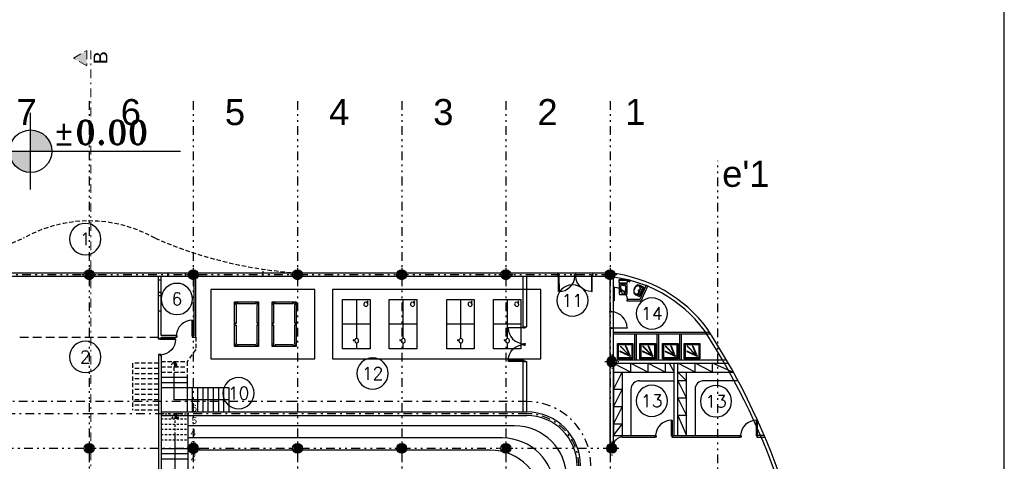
# Model space of a CAD drawing. Header units: inches. Extents: x 21 to 132, y 19 to 196.
# Tile 47 of 54: x 75 to 132, y 107 to 133. Entities that reach past the tile are written whole.
import ezdxf
from ezdxf.enums import TextEntityAlignment as Align

# ---------------------------------------------------------------- set-up
doc = ezdxf.new("R2010")
doc.units = ezdxf.units.IN
doc.header["$MEASUREMENT"] = 0
for name, pattern in [('DASHDOT', [1, 0.5, -0.25, 0, -0.25]), ('DASHED', [0.75, 0.5, -0.25]), ('DIVIDE', [1.25, 0.5, -0.25, 0, -0.25, 0, -0.25]), ('HIDDEN', [0.375, 0.25, -0.125]), ('HIDDEN2', [0.1875, 0.125, -0.0625])]:
    doc.linetypes.add(name, pattern=pattern)
for name, color, linetype in [('1', 1, 'Continuous'), ('13', 30, 'Continuous'), ('2', 2, 'Continuous'), ('5', 5, 'Continuous'), ('ax', 40, 'DIVIDE'), ('door & win', 4, 'Continuous'), ('fur', 253, 'Continuous'), ('gradient', 240, 'Continuous'), ('inwall', 41, 'Continuous'), ('kaf1', 13, 'Continuous'), ('kaf3', 133, 'Continuous'), ('kod', 1, 'Continuous'), ('stairs', 30, 'Continuous'), ('wall', 7, 'Continuous')]:
    doc.layers.add(name, color=color, linetype=linetype)
doc.layers.add('section', color=212, linetype='DASHDOT', lineweight=20)
doc.styles.get("Standard").update_dxf_attribs({"font": 'arial.ttf'})
doc.styles.add('Text 03', font='romant.shx')

# ---------------------------------------------------------------- blocks, each defined once
blk = doc.blocks.new('AX')
at = {"layer": 'ax'}
h = blk.add_hatch(color=254, dxfattribs=at)
h.dxf.hatch_style = 1
h.paths.add_polyline_path([(0.2, 0.2), (0, 0.2), (0, 0), (0.2, 0)])
h.paths.add_polyline_path([(0, 0.2), (-0.2, 0.2), (-0.2, 0), (0, 0)])
h.paths.add_polyline_path([(0, 0), (-0.2, 0), (-0.2, -0.2), (0, -0.2)])
h.paths.add_polyline_path([(0.2, 0), (0, 0), (0, -0.2), (0.2, -0.2)])
for p, q in [((0.4, 0), (-0.4, 0)), ((-0.2, 0.2), (0.2, 0.2)), ((-0.2, -0.2), (-0.2, 0.2)), ((0, -0.4), (0, 0.4)), ((0.2, 0.2), (0.2, -0.2)), ((0.2, -0.2), (-0.2, -0.2))]:
    blk.add_line(p, q, dxfattribs=at)
at = {"layer": 'door & win'}
blk.add_circle((0, 0), 0.283, dxfattribs=at)
blk = doc.blocks.new('Pingpong01')
at = {"linetype": 'Continuous'}
for p, q in [((-142, 157.8), (142, 157.8)), ((-142, 0), (-142, 157.8)), ((-129.3, 146.8), (-131.5, 143.6)), ((-131.5, 143.6), (-124, 138.3)), ((-130.4, 145.2), (-129.9, 142.5)), ((-121.7, 141.5), (-129.3, 146.8)), ((-126.7, 140.2), (-127.7, 145.7)), ((-124, 138.3), (-126.4, 130.3)), ((-124.4, 143.4), (-125.1, 139.1)), ((-124.5, 138.7), (-122.3, 141.9)), ((-115.1, 146.5), (-121.7, 141.5)), ((0, 157.8), (0, 0)), ((142, 157.8), (142, 0)), ((-142, 78.9), (83.1, 78.9)), ((84.4, 74.3), (91.7, 70.4)), ((91.7, 70.4), (90.3, 61.3)), ((90.3, 61.3), (94.2, 60.7)), ((95.1, 66.6), (90.6, 63.3)), ((91.2, 67.2), (95.4, 68.5)), ((95.5, 69.2), (91.6, 69.8)), ((92.2, 61), (94.5, 62.7)), ((94.2, 60.7), (95.6, 69.8)), ((95.6, 69.8), (103.8, 71.2)), ((107.6, 78.9), (142, 78.9)), ((142, 0), (-142, 0))]:
    blk.add_line(p, q, dxfattribs=at)
for centre, start, end in [((-114.7, 134.2), 198.1301, 91.8699), ((95.3, 80), 314.1301, 207.8699)]:
    blk.add_arc(centre, 12.3, start, end, dxfattribs=at)
blk = doc.blocks.new('D100')
blk.add_lwpolyline([(-3, 98), (-3, 8), (-6, 8), (-6, 98)], close=True)
for points in [[(-100, 9.5), (-100, 11), (-97.5, 11), (-97.5, 7.5), (-95, 7.5), (-95, 0), (-100, 0), (-100, 1.4)], [(0, 9.5), (0, 11), (-2.5, 11), (-2.5, 7.5), (-5, 7.5), (-5, 0), (0, 0), (0, 1.4)]]:
    blk.add_lwpolyline(points)
blk.add_arc((-4.9, 5.2), 92.8, 90.7024, 176.4094)
blk = doc.blocks.new('Billiard')
at = {"linetype": 'Continuous'}
for p, q in [((-129.00003, 69.0001), (129.00003, 69.0001)), ((-129.00003, -69.0001), (-129.00003, 69.0001)), ((-114.514748, 61.5859), (-111.92973, 59.0007)), ((-113.100562, 63.0001), (-109.10279, 59.0023)), ((-111.960656, 59.0001), (-5.00003, 59.0001)), ((-7.00003, 62.0001), (-7.00003, 59.0001)), ((-5.00003, 62.0001), (-5.00003, 59.0001)), ((4.99997, 62.0001), (4.99997, 59.0001)), ((4.99997, 59.0001), (111.95463, 59.0001)), ((6.99997, 62.0001), (6.99997, 59.0001)), ((113.10043, 63.0001), (109.10263, 59.0023)), ((114.51463, 61.5859), (111.91063, 58.9819)), ((129.00003, 69.0001), (129.00003, -69.0001)), ((-123.00003, 53.1005), (-119.00007, 49.1005)), ((-121.58579, 54.5147), (-119.02185, 51.9507)), ((-119.00003, -51.9735), (-119.00003, 51.9441)), ((123.00003, 53.1005), (119.00003, 49.1005)), ((119.00003, 51.9561), (119.00003, -51.9247)), ((121.58563, 54.5147), (119.02183, 51.9507)), ((-123.00003, -53.1005), (-119.00007, -49.1005)), ((-121.58579, -54.5147), (-119.02185, -51.9507)), ((123.00003, -53.1005), (119.00003, -49.1005)), ((121.58563, -54.5147), (119.02183, -51.9507)), ((129.00003, -69.0001), (-129.00003, -69.0001)), ((-114.514748, -61.5857), (-111.910774, -58.9817)), ((-113.100562, -63.0001), (-109.10279, -59.0023)), ((-5.00003, -59.0001), (-111.95641, -59.0001)), ((-7.00003, -62.0001), (-7.00003, -59.0001)), ((-5.00003, -62.0001), (-5.00003, -59.0001)), ((111.89063, -59.0001), (4.99997, -59.0001)), ((4.99997, -62.0001), (4.99997, -59.0001)), ((6.99997, -62.0001), (6.99997, -59.0001)), ((113.10043, -63.0001), (109.10263, -59.0023)), ((114.51463, -61.5857), (111.91063, -58.9817))]:
    blk.add_line(p, q, dxfattribs=at)
for centre, radius, start, end in [((-118.05027, 58.0503), 7, 45, 225), ((-118.05027, 58.0503), 5, 45, 225), ((-0.00003, 62.0001), 7, 0, 180), ((-0.00003, 62.0001), 5, 0, 180), ((118.05023, 58.0503), 7, 315, 135), ((118.05023, 58.0503), 5, 315, 135), ((-118.05027, -58.0503), 7, 135, 315), ((-118.05027, -58.0503), 5, 135, 315), ((118.05023, -58.0503), 7, 225, 45.00001), ((118.05023, -58.0503), 5, 225, 45.00001), ((-0.00003, -62.0001), 7, 180, 0), ((-0.00003, -62.0001), 5, 180, 0)]:
    blk.add_arc(centre, radius, start, end, dxfattribs=at)
blk = doc.blocks.new('BathTub03')
for p, q in [((15.9, -17.9), (19.9, -17.9)), ((17.9, -19.9), (17.9, -15.9))]:
    blk.add_line(p, q)
blk.add_lwpolyline([(0, 0), (90, 0), (90, -90), (0, -90)], close=True)
for points in [[(10, -4), (80, -4, -0.414214), (86, -10), (86, -80, -0.414214), (80, -86), (10, -86, -0.414214), (4, -80), (4, -10, -0.414214)], [(10, -7), (80, -7, -0.414214), (83, -10), (83, -80, -0.414214), (80, -83), (10, -83, -0.414214), (7, -80), (7, -10, -0.414214)], [(20.2, -26.2, -0.414214), (20.6, -25.3), (21.2, -25.1, -0.414214), (22.1, -25.4), (42.5, -75.1, -0.414214), (42.1, -76), (41.6, -76.2, -0.414214), (40.7, -75.9)], [(24.6, -23.3, 0.414214), (23.6, -23.3), (23.2, -23.7, 0.414214), (23.2, -24.7), (71.1, -74, 0.414214), (72, -74), (72.5, -73.6, 0.414214), (72.5, -72.6)], [(26.1, -20.5, 0.414214), (25.2, -20.9), (24.9, -21.4, 0.414214), (25.3, -22.3), (74.2, -44.6, 0.414214), (75.1, -44.2), (75.4, -43.7, 0.414214), (75, -42.7)]]:
    blk.add_lwpolyline(points, format="xyb", close=True)
for radius in [3, 2]:
    blk.add_circle((17.9, -17.9), radius)
blk = doc.blocks.new('Lava-R01')
at = {"linetype": 'Continuous'}
for p, q in [((-18, -11), (-15.4, -16.2)), ((-10.6, -13), (-14.3, -14.7)), ((10.6, -13), (14.3, -14.7)), ((18, -11), (15.4, -16.2))]:
    blk.add_line(p, q, dxfattribs=at)
blk.add_line((-2.1, -45.3), (2.1, -45.3))
for points in [[(-27.8, -1.5), (-27.8, -0.9, -0.414214), (-26.9, 0), (26.9, 0, -0.414214), (27.8, -0.9), (27.8, -1.5)], [(29.8, -29.2), (29.8, -2.5, 0.381226), (29, -1.7, 0.057025), (-29, -1.7, 0.381226), (-29.8, -2.5), (-29.8, -29.2, 0.239345), (-22.6, -41.3, 0.153124), (0, -47.8, 0.153124), (22.6, -41.3, 0.239345), (29.8, -29.2)]]:
    blk.add_lwpolyline(points, format="xyb")
blk.add_lwpolyline([(-9.9, -2.2), (9.9, -2.2, -0.219423), (22.1, -7.4, -0.048202), (23.2, -9.3, -0.177993), (24, -35.1, -0.081671), (22.8, -36.9, -0.216015), (2.1, -45.3), (-2.1, -45.3, -0.216015), (-22.8, -36.9, -0.081671), (-24, -35.1, -0.177993), (-23.2, -9.3, -0.048202), (-22.1, -7.4, -0.219423)], format="xyb", close=True)
for centre, radius in [((-9.5, -5), 1.86), ((0, -19), 3), ((0, -19), 2), ((0, -5), 1.86), ((9.5, -5), 1.86)]:
    blk.add_circle(centre, radius, dxfattribs=at)
blk.add_arc((0, -51.8), 38.8, 48.1248, 131.743, dxfattribs=at)
blk = doc.blocks.new('Toilet007')
for p, q in [((3.6, 37), (0, 37)), ((3.6, 35), (0, 35)), ((2, -20.6), (2, 20.6)), ((3.6, 34.9), (3.6, 37.1)), ((5.5, 37.2), (3.7, 37.2)), ((3.7, 36.4), (5.5, 36.4)), ((3.7, 35.6), (5.5, 35.6)), ((5.5, 34.8), (3.7, 34.8)), ((4, 22.6), (16, 22.6)), ((5.6, 34.9), (5.6, 37.1)), ((5.6, 34.9), (6.2, 33.9)), ((6.3, 32.4), (6.3, 33.4)), ((6.3, 33.4), (7.8, 33.4)), ((7.5, 27.8), (6.6, 30.3)), ((7.8, 32.4), (7.8, 33.4)), ((7.8, 25.7), (7.8, 24.6)), ((8.5, 34.9), (7.9, 33.9)), ((9.1, 27.9), (8.1, 30.8)), ((8.5, 37.1), (9.3, 37.5)), ((8.5, 34.9), (8.5, 37.1)), ((8.5, 34.9), (9.3, 34.5)), ((9.3, 37.5), (11.8, 37.8)), ((9.3, 37.5), (9.3, 34.5)), ((9.3, 34.5), (11.8, 34.2)), ((9.3, 26.2), (9.3, 24.6)), ((11.8, 37.8), (12.5, 37.2)), ((11.8, 34.2), (12.5, 34.8)), ((12.5, 34.8), (12.5, 37.2)), ((18, -20.6), (18, 20.6)), ((45.9, 15.5), (76.5, 8.1)), ((51.6, 15.5), (51.6, 21.5)), ((54.6, 14.6), (54.6, 21.5)), ((57.6, 13.8), (57.6, 21.5)), ((60.6, 13), (60.6, 21.5)), ((63.6, 12.1), (63.6, 21.5)), ((66.6, 11.3), (66.6, 21.5)), ((69.6, 10.5), (69.6, 21.5)), ((16, -22.6), (4, -22.6)), ((45.9, -15.5), (76.5, -8.1)), ((51.6, -15.5), (51.6, -21.5)), ((54.6, -14.6), (54.6, -21.5)), ((57.6, -13.8), (57.6, -21.5)), ((60.6, -13), (60.6, -21.5)), ((63.6, -12.1), (63.6, -21.5)), ((66.6, -11.3), (66.6, -21.5)), ((69.6, -10.5), (69.6, -21.5))]:
    blk.add_line(p, q)
for points in [[(7.8, 24.6), (7.8, 25.7, 0.083378), (7.5, 27.8), (6.6, 30.3, -0.083378), (6.3, 32.4), (6.3, 33.4, 0.129223), (6.2, 33.9), (5.6, 34.9, -0.414214), (5.5, 34.8), (3.7, 34.8, -0.414214), (3.6, 34.9), (3.6, 35), (0, 35), (0, 37), (3.6, 37), (3.6, 37.1, -0.414214), (3.7, 37.2), (5.5, 37.2, -0.414214), (5.6, 37.1, -0.207385), (8.5, 37.1), (9.3, 37.5), (11.8, 37.8), (12.5, 37.2), (12.5, 34.8), (11.8, 34.2), (9.3, 34.5), (8.5, 34.9), (7.9, 33.9, 0.119606), (7.8, 33.4), (7.8, 32.4, 0.083378), (8.1, 30.8), (9.1, 27.9, -0.083378), (9.3, 26.2), (9.3, 24.6)], [(5, -24.6), (15, -24.6, 0.414214), (20, -19.6), (20, 19.6, 0.414214), (15, 24.6), (5, 24.6, 0.414214), (0, 19.6), (0, -19.6, 0.414214)], [(82, 22.5), (28, 22.5, 0.414214), (25, 19.5), (25, -19.5, 0.414214), (28, -22.5), (82, -22.5, 0.414214), (85, -19.5), (85, 19.5, 0.414214)]]:
    blk.add_lwpolyline(points, format="xyb", close=True)
for centre, radius, start, end in [((4, 20.6), 2, 90, 180), ((3.7, 37.1), 0.1, 90, 180), ((3.7, 36.5), 0.1, 180, 270), ((3.7, 36.3), 0.1, 90, 180), ((3.7, 35.7), 0.1, 180, 270), ((3.7, 35.5), 0.1, 90, 180), ((3.7, 34.9), 0.1, 180, 270), ((5.5, 37.1), 0.1, 0, 90), ((5.5, 36.5), 0.1, 270, 0), ((5.5, 36.3), 0.1, 0, 90), ((5.5, 35.7), 0.1, 270, 0), ((5.5, 35.5), 0.1, 0, 90), ((5.5, 34.9), 0.1, 270, 0), ((7.1, 33.8), 3.6, 67.0546, 113.9194), ((5.3, 33.4), 1, 360, 29.4526), ((12.8, 32.4), 6.5, 180, 199.0647), ((1.3, 25.7), 6.5, 0, 19.0647), ((8.8, 33.4), 1.01, 150.6141, 177.8962), ((12.8, 32.4), 5, 180, 199.0647), ((4.3, 26.2), 5, 0, 19.0647), ((16, 20.6), 2, 0, 90), ((43.1, 0), 16.2, 128.2153, 231.7847), ((24.9, 0), 8.32, 297.1909, 62.8091), ((42.3, 0.9), 15, 76.3592, 128.2153), ((74.5, 0), 8.32, 283.4024, 76.5976), ((4, -20.6), 2, 180, 270), ((16, -20.6), 2, 270, 0), ((42.3, -0.9), 15, 231.7847, 283.6408)]:
    blk.add_arc(centre, radius, start, end)
blk = doc.blocks.new('STN')
at = {"layer": 'kod'}
blk.add_circle((0, 0), 10, dxfattribs=at)
at = {"layer": 'kod', "style": 'Text 03'}
blk.add_attdef('SN', text='', height=8, dxfattribs=at).set_placement((0, 0), align=Align.MIDDLE_CENTER)
blk = doc.blocks.new('Le 01')
at = {"layer": '2'}
for points in [[(-0.01, 4.08), (-0.01, 0), (4.06, 0, 0.414214)], [(-0.01, 0), (-4.09, 0, 0.414214), (-0.01, -4.07)]]:
    blk.add_hatch(color=256, dxfattribs=at).paths.add_polyline_path(points)
for p, q in [((0, -7.35), (0, 7.35)), ((-7.72, 0), (28.75, 0))]:
    blk.add_line(p, q, dxfattribs=at)
blk.add_circle((0, 0), 4.08, dxfattribs=at)
blk = doc.blocks.new('Level 01')
at = {"layer": '1', "xscale": 4, "yscale": 4, "zscale": 4}
blk.add_blockref('Le 01', (0, 0), dxfattribs=at)
at = {"layer": '5', "style": 'Text 03'}
blk.add_attdef('LEVEL', (16.91, 5.26), '', height=18.4, dxfattribs=at)

msp = doc.modelspace()

# ---------------------------------------------------------------- hatches: boundary and pattern name
at = {"layer": 'section'}
msp.add_hatch(color=256, dxfattribs=at).paths.add_polyline_path([(79.3415, 129.87441), (79.3415, 130.76263), (78.57228, 130.31852)])
at = {"layer": 'stairs', "linetype": 'HIDDEN'}
msp.add_hatch(color=1, dxfattribs=at).paths.add_polyline_path([(84.37268, 112.83875), (84.37268, 112.53875), (84.62067, 112.53875)])
at = {"layer": 'stairs', "linetype": 'HIDDEN2'}
h = msp.add_hatch(color=1, dxfattribs=at)
h.paths.add_polyline_path([(84.43126, 109.53875), (84.64827, 109.53875), (84.5036, 109.73875), (84.43126, 109.73875)])
h.paths.add_polyline_path([(84.43126, 109.83875), (84.43126, 109.73875), (84.5036, 109.73875)])

# ---------------------------------------------------------------- linework, layer by layer
msp.add_line((132.18873, 19.16754), (132.18873, 195.67672))
at = {"layer": 'ax'}
for p, q in [((79.48126, 127.83875), (79.48126, 67.83875)), ((85.48126, 127.83875), (85.48126, 67.83875)), ((91.48126, 127.83875), (91.48126, 67.83875)), ((97.48126, 127.83875), (97.48126, 67.83875)), ((103.48126, 127.83875), (103.48126, 67.83875)), ((109.48126, 127.83875), (109.48126, 67.83875)), ((115.68126, 82.33875), (115.68126, 124.40939)), ((109.48126, 117.83875), (27.82519, 117.83875)), ((109.58126, 107.83875), (27.82519, 107.83875))]:
    msp.add_line(p, q, dxfattribs=at)
at = {"layer": 'gradient', "linetype": 'DASHDOT'}
for p, q in [((91.33984, 110.53875), (54.48126, 110.53875)), ((104.68126, 110.53875), (91.33984, 110.53875)), ((79.62268, 109.83875), (54.48126, 109.83875)), ((104.68126, 109.83875), (79.62268, 109.83875))]:
    msp.add_line(p, q, dxfattribs=at)
at = {"layer": 'gradient'}
for p, q in [((103.98126, 109.13875), (85.18126, 109.13875)), ((103.28126, 108.43875), (85.18126, 108.43875)), ((102.58126, 107.73875), (85.18126, 107.73875)), ((103.58126, 107.73875), (103.38126, 107.73875))]:
    msp.add_line(p, q, dxfattribs=at)
at = {"layer": 'gradient', "linetype": 'DASHDOT'}
for radius in [3.7, 3]:
    msp.add_arc((104.68126, 106.83875), radius, 0, 90, dxfattribs=at)
at = {"layer": 'gradient'}
for centre in [(103.98126, 106.13875), (103.28126, 105.43875), (102.58126, 104.73875)]:
    msp.add_arc(centre, 3, 0, 90, dxfattribs=at)
at = {"layer": 'inwall'}
for p, q in [((89.48126, 118.03875), (89.48126, 117.73875)), ((83.48126, 115.73875), (83.48126, 117.73875)), ((83.48126, 117.53875), (83.62268, 117.53875)), ((83.62268, 115.73875), (83.62268, 117.73875)), ((84.02268, 117.93875), (84.02268, 117.73875)), ((85.02268, 117.73875), (85.02268, 117.93875)), ((85.52268, 114.33875), (85.52268, 117.73875)), ((85.62268, 114.23875), (85.62268, 117.73875)), ((104.48126, 114.83875), (104.48126, 117.73875)), ((104.68126, 114.83875), (104.68126, 117.73875)), ((109.48126, 107.69733), (109.48126, 117.73875)), ((109.48126, 115.67885), (109.48126, 117.73875)), ((109.68126, 107.83875), (109.68126, 117.72095)), ((109.68126, 115.69389), (109.68126, 117.72095)), ((83.48126, 116.83875), (83.62268, 116.83875)), ((111.21554, 116.43875), (111.58223, 117.28745)), ((111.28126, 116.33875), (111.67403, 117.24778)), ((83.48126, 116.63875), (83.62268, 116.63875)), ((110.48126, 116.33875), (110.48154, 116.43875)), ((110.48126, 116.33875), (111.28126, 116.33875)), ((110.48154, 116.43875), (111.21554, 116.43875)), ((83.48126, 114.23875), (83.48126, 115.73875)), ((83.62268, 115.73875), (83.48126, 115.73875)), ((83.62268, 115.05081), (83.62268, 115.73875)), ((83.62268, 114.33875), (83.62268, 115.05081)), ((104.48126, 114.83875), (104.68126, 114.83875)), ((109.48126, 109.93875), (109.48126, 114.77884)), ((83.48126, 114.23875), (83.48126, 114.13875)), ((83.62268, 114.13875), (83.48126, 114.13875)), ((84.52268, 114.33875), (83.62268, 114.33875)), ((83.62268, 114.23875), (83.62268, 114.13875)), ((83.62268, 114.23875), (84.52268, 114.23875)), ((84.52268, 114.33875), (84.52268, 114.23875)), ((85.52268, 114.33875), (85.42268, 114.33875)), ((85.42268, 114.33875), (85.42268, 114.23875)), ((85.42268, 114.23875), (85.62268, 114.23875)), ((109.68126, 114.53875), (115.17264, 114.53875)), ((109.68126, 114.43875), (115.23714, 114.43875)), ((110.88126, 114.43875), (110.88126, 112.93875)), ((110.98126, 114.43875), (110.98126, 112.93875)), ((112.18126, 114.43875), (112.18126, 112.93875)), ((112.28126, 114.43875), (112.28126, 112.93875)), ((113.48126, 114.43875), (113.48126, 112.93875)), ((113.58126, 114.43875), (113.58126, 112.93875)), ((83.48126, 113.23875), (83.48126, 106.33875)), ((83.62268, 113.23875), (83.48126, 113.23875)), ((83.62268, 113.23875), (83.62268, 106.33875)), ((109.68126, 112.93875), (116.15542, 112.93875)), ((104.48126, 109.93875), (104.48126, 112.83875)), ((104.48126, 112.83875), (104.68126, 112.83875)), ((104.68126, 109.93875), (104.68126, 112.83875)), ((109.68126, 112.73875), (116.27111, 112.73875)), ((109.68126, 112.73875), (110.68126, 112.23875)), ((109.68126, 112.73875), (109.68126, 108.58875)), ((110.68126, 112.23875), (110.68126, 112.73875)), ((110.68126, 112.73875), (111.68126, 112.23875)), ((111.68126, 112.23875), (111.68126, 112.73875)), ((111.68126, 112.73875), (112.68126, 112.23875)), ((112.68126, 112.23875), (112.68126, 112.73875)), ((112.88126, 112.73875), (113.18126, 112.23875)), ((113.18126, 108.58875), (113.18126, 112.73875)), ((113.38126, 108.58875), (113.38126, 112.73875)), ((114.38126, 112.23875), (113.38126, 112.73875)), ((114.38126, 112.23875), (114.38126, 112.73875)), ((115.38126, 112.23875), (114.38126, 112.73875)), ((115.38126, 112.23875), (115.38126, 112.73875)), ((116.55365, 112.23875), (115.38126, 112.73875)), ((109.68126, 112.23875), (113.18126, 112.23875)), ((109.68126, 111.23875), (110.18126, 112.23875)), ((110.18126, 112.23875), (110.18126, 108.58875)), ((111.18126, 111.73875), (113.18126, 111.73875)), ((113.38126, 112.23875), (116.55365, 112.23875)), ((113.88126, 111.73875), (113.38126, 112.23875)), ((113.88126, 111.73875), (113.38126, 111.73875)), ((113.38126, 111.73875), (113.88126, 110.73875)), ((113.88126, 108.58875), (113.88126, 112.23875)), ((116.82681, 111.73875), (114.88126, 111.73875)), ((110.18126, 111.23875), (109.68126, 111.23875)), ((109.68126, 110.23875), (110.18126, 111.23875)), ((110.68126, 111.23875), (110.68126, 108.58875)), ((114.38126, 111.23875), (114.38126, 108.58875)), ((113.88126, 110.73875), (113.38126, 110.73875)), ((113.38126, 110.73875), (113.88126, 109.73875)), ((110.18126, 110.23875), (109.68126, 110.23875)), ((109.68126, 109.23875), (110.18126, 110.23875)), ((83.62268, 109.93875), (104.68126, 109.93875)), ((83.62268, 109.73875), (104.68126, 109.73875)), ((109.48126, 109.93875), (109.48126, 107.73875)), ((113.88126, 109.73875), (113.38126, 109.73875)), ((113.38126, 109.73875), (113.88126, 108.58875)), ((110.18126, 109.23875), (109.68126, 109.23875)), ((109.68126, 108.58875), (110.18126, 109.23875)), ((109.68126, 108.58875), (112.08126, 108.59129)), ((110.18129, 108.48872), (112.08126, 108.48861)), ((112.08126, 108.48861), (112.08126, 108.59129)), ((113.08126, 108.58875), (113.08126, 108.48861)), ((113.08126, 108.58397), (116.97685, 108.58397)), ((113.08126, 108.48861), (116.97685, 108.48875)), ((116.97685, 108.48861), (116.97685, 108.59129)), ((117.97685, 108.48861), (117.97685, 108.59861)), ((117.97685, 108.59861), (118.34072, 108.59861)), ((117.97685, 108.48861), (118.38776, 108.48861)), ((85.48126, 107.98875), (85.33126, 107.98875)), ((85.33126, 107.98875), (85.33126, 107.68875)), ((85.48126, 107.98875), (85.63126, 107.98875)), ((85.48126, 107.83875), (85.48126, 107.98017)), ((85.63126, 107.68875), (85.63126, 107.98875)), ((85.33126, 107.68875), (85.63126, 107.68875))]:
    msp.add_line(p, q, dxfattribs=at)
at = {"layer": 'inwall', "color": 3, "linetype": 'DASHED'}
msp.add_line((75.48126, 114.23875), (83.48126, 114.23875), dxfattribs=at)
at = {"layer": 'inwall', "linetype": 'HIDDEN'}
for centre, radius, start, end in [((79.48126, 113.24046), 7.69961, 60.453093, 119.546907), ((65.7939, 142.76388), 24.87583, 273.658615, 293.427683), ((93.16863, 142.76388), 24.87583, 246.572317, 266.341385)]:
    msp.add_arc(centre, radius, start, end, dxfattribs=at)
at = {"layer": 'inwall'}
for centre, radius, start, end in [((111.18126, 111.23875), 0.5, 90, 180), ((114.88126, 111.23875), 0.5, 90, 180), ((104.68126, 106.83875), 3.1, 0, 90), ((104.68126, 106.83875), 2.9, 0, 90), ((110.18126, 107.98872), 0.5, 89.996661, 180)]:
    msp.add_arc(centre, radius, start, end, dxfattribs=at)
at = {"layer": 'kaf1'}
msp.add_lwpolyline([(86.48754, 116.99442), (86.48754, 112.99442), (92.48754, 112.99442), (92.48754, 116.99442)], close=True, dxfattribs=at)
at = {"layer": 'kaf3'}
msp.add_lwpolyline([(93.48754, 116.99442), (93.48754, 112.99442), (105.48754, 112.99442), (105.48754, 116.99442)], close=True, dxfattribs=at)
at = {"layer": 'section'}
msp.add_line((79.58126, 130.76263), (79.58126, 63.61644), dxfattribs=at)
msp.add_lwpolyline([(78.57228, 130.31852), (79.3415, 130.76263), (79.3415, 129.87441)], close=True, dxfattribs=at)
at = {"layer": 'stairs', "color": 1, "linetype": 'HIDDEN'}
for p, q in [((85.62268, 114.23875), (85.62268, 113.53875)), ((85.62268, 113.53875), (85.12268, 112.83875)), ((83.48126, 112.73875), (81.98126, 112.73875)), ((81.98126, 112.73875), (81.98126, 110.03875)), ((83.48126, 112.43875), (81.98126, 112.43875)), ((83.62268, 112.83875), (85.12268, 112.83875)), ((83.62268, 112.53875), (85.12268, 112.53875)), ((84.37268, 112.83875), (84.1247, 112.53875)), ((84.37268, 111.93875), (84.37268, 112.83875)), ((84.37268, 112.83875), (84.62067, 112.53875)), ((85.12268, 112.83875), (85.12268, 111.93875)), ((83.48126, 112.13875), (81.98126, 112.13875)), ((83.48126, 111.83875), (81.98126, 111.83875)), ((83.62268, 112.23875), (85.12268, 112.23875)), ((83.48126, 111.53875), (81.98126, 111.53875)), ((83.48126, 111.23875), (81.98126, 111.23875)), ((83.48126, 110.93875), (81.98126, 110.93875)), ((83.48126, 110.63875), (81.98126, 110.63875)), ((83.48126, 110.33875), (81.98126, 110.33875)), ((83.48126, 110.03875), (81.98126, 110.03875))]:
    msp.add_line(p, q, dxfattribs=at)
at = {"layer": 'stairs'}
for p, q in [((83.62268, 111.93875), (85.12268, 111.93875)), ((84.37268, 110.63875), (84.37268, 111.93875)), ((85.12268, 111.93875), (85.12268, 109.93875)), ((83.62268, 111.63875), (85.12268, 111.63875)), ((83.62268, 111.33875), (85.12268, 111.33875)), ((85.12268, 111.33875), (87.52268, 111.33875)), ((85.42268, 111.33875), (85.42268, 109.93875)), ((85.72268, 111.33875), (85.72268, 109.93875)), ((86.02268, 111.33875), (86.02268, 109.93875)), ((86.32268, 111.33875), (86.32268, 109.93875)), ((86.62268, 111.33875), (86.62268, 109.93875)), ((86.92268, 111.33875), (86.92268, 109.93875)), ((87.22268, 111.33875), (87.22268, 109.93875)), ((87.52268, 111.33875), (87.52268, 109.93875)), ((87.52268, 110.63875), (84.37268, 110.63875)), ((85.18126, 106.33875), (85.18126, 109.83875)), ((84.43126, 106.33875), (84.43126, 108.73875)), ((83.62268, 107.83875), (85.18126, 107.83875)), ((83.62268, 107.53875), (85.18126, 107.53875)), ((83.62268, 107.23875), (85.18126, 107.23875))]:
    msp.add_line(p, q, dxfattribs=at)
at = {"layer": 'stairs', "color": 1, "linetype": 'HIDDEN2'}
for p, q in [((83.62268, 109.83875), (85.18126, 109.83875)), ((83.62268, 109.53875), (85.18126, 109.53875)), ((84.43126, 109.83875), (84.21426, 109.53875)), ((84.43126, 108.63875), (84.43126, 109.83875)), ((84.43126, 109.83875), (84.64827, 109.53875)), ((83.62268, 109.23875), (85.18126, 109.23875)), ((83.62268, 108.93875), (85.18126, 108.93875)), ((83.62268, 108.63875), (85.18126, 108.63875)), ((83.62268, 108.33875), (85.18126, 108.33875))]:
    msp.add_line(p, q, dxfattribs=at)
at = {"layer": 'wall'}
for p, q in [((109.58126, 117.73875), (52.63126, 117.73875)), ((109.58126, 117.93875), (52.68126, 117.93875)), ((106.48126, 117.73875), (106.48126, 117.93875)), ((108.48126, 117.73875), (108.48126, 117.93875))]:
    msp.add_line(p, q, dxfattribs=at)
for centre, radius, start, end in [((108.69524, 110.02083), 7.74013, 36.544207, 85.657873), ((108.62918, 109.9476), 8.03645, 36.596611, 83.913626), ((81.43819, 92.83875), 39.94308, 2.870072, 33.062162), ((81.43819, 92.83875), 40.14308, 2.560605, 33.062162)]:
    msp.add_arc(centre, radius, start, end, dxfattribs=at)

# ---------------------------------------------------------------- block references
at = {"layer": '13', "xscale": 0.0749999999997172, "yscale": 0.0749999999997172, "zscale": 0.0749999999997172}
msp.add_blockref('Level 01', (76.11166, 124.95163), dxfattribs=at).add_auto_attribs({'LEVEL': '%%P0.00'})
at = {"layer": 'ax', "rotation": 89.99999999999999}
for p in [(79.48126, 117.83875), (85.48126, 117.83875), (91.48126, 117.83875), (97.48126, 117.83875), (103.48126, 117.83875), (109.48126, 117.83875), (79.48126, 107.83875), (85.48126, 107.83875), (91.48126, 107.83875), (97.48126, 107.83875), (103.48126, 107.83875), (109.58126, 107.83875)]:
    msp.add_blockref('AX', p, dxfattribs=at)
at = {"layer": 'ax', "xscale": -1, "rotation": 270}
for p in [(109.58126, 112.83875), (85.48126, 107.83875)]:
    msp.add_blockref('AX', p, dxfattribs=at)
at = {"layer": 'fur'}
for name, p, xscale, yscale, zscale, rotation in [('D100', (106.48126, 117.84875), 0.009999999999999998, 0.009999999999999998, 0.009999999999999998, 180.1602666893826), ('D100', (108.48126, 117.84875), -0.009999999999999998, 0.009999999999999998, 0.009999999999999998, 179.8397333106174), ('Toilet007', (110.23458, 117.55596), 0.01, 0.01, 0.01, 270), ('D100', (109.68127, 116.34099), -0.008000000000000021, 0.008000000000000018, 0.008000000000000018, 359.8397333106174), ('Lava-R01', (111.319, 116.8631), 0.01, 0.01, 0.01, 248.8096819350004), ('Billiard', (88.5512, 114.99442), 0.01, 0.01, 0.01, 90), ('Billiard', (90.71087, 114.99442), 0.01, 0.01, 0.01, 90), ('Pingpong01', (94.08132, 114.99442), 0.01, 0.01, 0.01, 270), ('Pingpong01', (96.76803, 114.99442), 0.01, 0.01, 0.01, 270), ('Pingpong01', (100.08132, 114.99442), 0.01, 0.01, 0.01, 270), ('Pingpong01', (102.76803, 114.99442), 0.01, 0.01, 0.01, 270), ('D100', (109.48126, 114.72884), 0.009999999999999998, 0.009999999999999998, 0.009999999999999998, 270.1602666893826), ('D100', (104.59126, 114.83875), 0.009999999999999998, 0.009999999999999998, 0.009999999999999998, 90.16026668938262), ('D100', (83.48126, 114.18875), -0.01, 0.01, 0.01, 270), ('D100', (104.59126, 112.83875), -0.009999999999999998, 0.009999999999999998, 0.009999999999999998, 89.83973331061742), ('BathTub03', (110.80315, 112.98811), 0.01, 0.01, 0.01, 180), ('BathTub03', (112.10315, 112.98811), 0.01, 0.01, 0.01, 180), ('BathTub03', (113.40315, 112.98811), 0.01, 0.01, 0.01, 180), ('BathTub03', (114.65813, 112.98811), 0.01, 0.01, 0.01, 180)]:
    msp.add_blockref(name, p, dxfattribs=dict(at, xscale=xscale, yscale=yscale, zscale=zscale, rotation=rotation))
at = {"layer": 'fur', "xscale": 0.01, "yscale": 0.01, "zscale": 0.01}
for p in [(85.47282, 114.23875), (113.08126, 108.48861), (117.97685, 108.48861)]:
    msp.add_blockref('D100', p, dxfattribs=at)
at = {"layer": 'kod'}
ref = msp.add_blockref('STN', (79.25869, 119.89607), dxfattribs=dict(at, xscale=-0.08999999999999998, yscale=0.09, zscale=0.09, rotation=359.9994219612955))
ref.add_attrib('SN', '1', dxfattribs={"layer": '5', "height": 0.72, "rotation": 359.999422, "style": 'Text 03'}).set_placement((79.25869, 119.89607), align=Align.MIDDLE_CENTER)
ref = msp.add_blockref('STN', (84.53695, 116.44537), dxfattribs=dict(at, xscale=-0.08999999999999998, yscale=0.09, zscale=0.09, rotation=359.9994219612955))
ref.add_attrib('SN', '6', dxfattribs={"layer": '5', "height": 0.72, "rotation": 359.999422, "style": 'Text 03'}).set_placement((84.53695, 116.44537), align=Align.MIDDLE_CENTER)
ref = msp.add_blockref('STN', (107.31465, 116.35948), dxfattribs=dict(at, xscale=-0.08999999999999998, yscale=0.09, zscale=0.09, rotation=359.9994219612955))
ref.add_attrib('SN', '11', dxfattribs={"layer": '5', "height": 0.72, "rotation": 359.999422, "style": 'Text 03'}).set_placement((107.31465, 116.35948), align=Align.MIDDLE_CENTER)
ref = msp.add_blockref('STN', (111.88548, 115.61107), dxfattribs=dict(at, xscale=-0.08999999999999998, yscale=0.09, zscale=0.09, rotation=359.9994219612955))
ref.add_attrib('SN', '14', dxfattribs={"layer": '5', "height": 0.72, "rotation": 359.999422, "style": 'Text 03'}).set_placement((111.88548, 115.61107), align=Align.MIDDLE_CENTER)
ref = msp.add_blockref('STN', (79.25869, 113.10738), dxfattribs=dict(at, xscale=-0.08999999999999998, yscale=0.09, zscale=0.09, rotation=359.9994219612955))
ref.add_attrib('SN', '2', dxfattribs={"layer": '5', "height": 0.72, "rotation": 359.999422, "style": 'Text 03'}).set_placement((79.25869, 113.10738), align=Align.MIDDLE_CENTER)
ref = msp.add_blockref('STN', (95.80677, 112.15759), dxfattribs=dict(at, xscale=-0.08999999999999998, yscale=0.09, zscale=0.09, rotation=359.9994219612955))
ref.add_attrib('SN', '12', dxfattribs={"layer": '5', "height": 0.72, "rotation": 359.999422, "style": 'Text 03'}).set_placement((95.80677, 112.15759), align=Align.MIDDLE_CENTER)
ref = msp.add_blockref('STN', (88.08766, 111.0239), dxfattribs=dict(at, xscale=-0.08999999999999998, yscale=0.09, zscale=0.09, rotation=359.9994219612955))
ref.add_attrib('SN', '10', dxfattribs={"layer": '5', "height": 0.72, "rotation": 359.999422, "style": 'Text 03'}).set_placement((88.08766, 111.0239), align=Align.MIDDLE_CENTER)
ref = msp.add_blockref('STN', (111.88548, 110.57468), dxfattribs=dict(at, xscale=-0.08999999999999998, yscale=0.09, zscale=0.09, rotation=359.9994219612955))
ref.add_attrib('SN', '13', dxfattribs={"layer": '5', "height": 0.72, "rotation": 359.999422, "style": 'Text 03'}).set_placement((111.88548, 110.57468), align=Align.MIDDLE_CENTER)
ref = msp.add_blockref('STN', (115.58282, 110.55373), dxfattribs=dict(at, xscale=-0.08999999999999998, yscale=0.09, zscale=0.09, rotation=359.9994219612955))
ref.add_attrib('SN', '13', dxfattribs={"layer": '5', "height": 0.72, "rotation": 359.999422, "style": 'Text 03'}).set_placement((115.58282, 110.55373), align=Align.MIDDLE_CENTER)

# ---------------------------------------------------------------- texts
at = {"layer": 'ax', "char_height": 1.5}
for s, insert, attachment_point in [('7', (75.29805, 127.95805), 1), ('6', (81.29805, 127.95805), 1), ('5', (87.29805, 127.95805), 1), ('4', (93.29805, 127.95805), 1), ('3', (99.29805, 127.95805), 1), ('2', (105.29805, 127.95805), 1), ('1', (110.34851, 127.9698), 1), ("e'1", (118.67029, 124.40146), 3)]:
    msp.add_mtext_dynamic_manual_height_columns(s, width=1.4771699, gutter_width=1, heights=[0], dxfattribs=dict(at, insert=insert, attachment_point=attachment_point))
at = {"layer": 'gradient', "linetype": 'DASHDOT', "char_height": 0.4, "attachment_point": 3}
for s, heights, insert in [('6', [0.40164], (85.6934, 110.3545)), ('5', [0], (85.6934, 109.6545)), ('4', [0], (85.63482, 108.9545)), ('3', [0], (85.63482, 108.2545)), ('2', [0], (85.63482, 107.5545))]:
    msp.add_mtext_dynamic_manual_height_columns(s, width=0.2559055, gutter_width=1, heights=heights, dxfattribs=dict(at, insert=insert))
at = {"layer": 'section', "insert": (79.73458, 130.71083), "char_height": 0.8, "attachment_point": 3, "rotation": 90}
msp.add_mtext_dynamic_manual_height_columns('B', width=0.7264861, gutter_width=1, heights=[0], dxfattribs=at)

doc.saveas('drawing.dxf')
